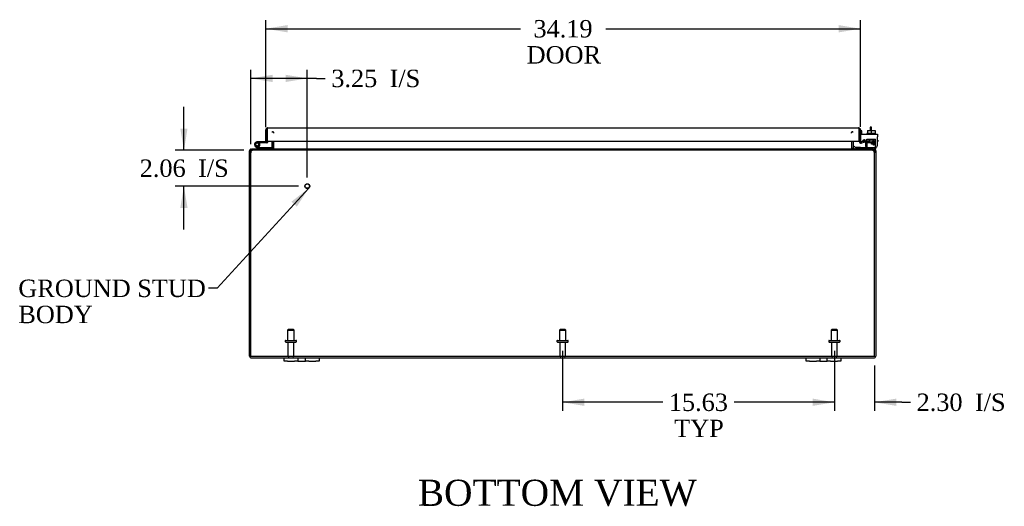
# Model space of a CAD drawing. Header units: inches. Extents: x 17 to 237, y 4 to 158.
# Tile 2 of 9: x 61 to 117, y 4 to 32. Entities that reach past the tile are written whole.
import ezdxf
from ezdxf.enums import TextEntityAlignment as Align

# ---------------------------------------------------------------- set-up
doc = ezdxf.new("R2010")
doc.units = ezdxf.units.IN
doc.header["$MEASUREMENT"] = 0
for name, color, linetype in [('COM40153-1', 7, 'CONTINUOUS'), ('COM40153-2', 7, 'CONTINUOUS'), ('COM42667', 7, 'CONTINUOUS'), ('COM42780', 7, 'CONTINUOUS'), ('COM48462', 7, 'CONTINUOUS'), ('COM70236-3', 7, 'CONTINUOUS'), ('COM71782-3', 7, 'CONTINUOUS'), ('DEFAULT', 7, 'CONTINUOUS'), ('FET07710', 7, 'CONTINUOUS'), ('HNG10620-38B', 7, 'CONTINUOUS'), ('HNG10620-38C', 7, 'CONTINUOUS'), ('HNG10620-38P', 7, 'CONTINUOUS'), ('SCC19011', 7, 'CONTINUOUS'), ('STD21878', 7, 'CONTINUOUS'), ('STD26094', 7, 'CONTINUOUS'), ('WAF25035', 7, 'CONTINUOUS')]:
    doc.layers.add(name, color=color, linetype=linetype)
doc.styles.add('SEACAD_TIMES_NEW_ROMAN', font='times.ttf')

# ---------------------------------------------------------------- blocks, each defined once
blk = doc.blocks.new('SEANNOT_GROUP1')
at = {"layer": 'DEFAULT', "linetype": 'Continuous'}
blk.add_hatch(color=136, dxfattribs=at).paths.add_polyline_path([(76.693, 21.041), (77.382, 22.105), (76.385, 21.322)])
at = {"layer": 'DEFAULT', "color": 136, "linetype": 'Continuous'}
blk.add_line((72.121, 16.344), (71.621, 16.344), dxfattribs=at)
blk.add_lwpolyline([(72.121, 16.344), (77.382, 22.105)], dxfattribs=at)
at = {"layer": 'DEFAULT', "color": 136, "linetype": 'Continuous', "style": 'SEACAD_TIMES_NEW_ROMAN'}
for s, p in [('GROUND STUD', (60.679, 16.844)), ('BODY', (60.679, 15.344))]:
    blk.add_text(s, height=1, dxfattribs=at).set_placement(p, align=Align.TOP_LEFT)
blk = doc.blocks.new('GDIMGGROUP4')
at = {"layer": 'DEFAULT', "linetype": 'Continuous'}
for points in [[(93.223, 9.591), (93.223, 10.008), (91.973, 9.799)], [(106.348, 9.591), (107.598, 9.799), (106.348, 10.008)]]:
    blk.add_hatch(color=136, dxfattribs=at).paths.add_polyline_path(points)
at = {"layer": 'DEFAULT', "color": 136, "linetype": 'Continuous'}
for p, q in [((91.973, 12.756), (91.973, 9.299)), ((107.598, 12.756), (107.598, 9.299)), ((97.729, 9.799), (91.973, 9.799)), ((107.598, 9.799), (101.841, 9.799))]:
    blk.add_line(p, q, dxfattribs=at)
at = {"layer": 'DEFAULT', "color": 136, "linetype": 'Continuous', "style": 'SEACAD_TIMES_NEW_ROMAN'}
for s, p in [('15.63', (98.079, 10.299)), ('TYP', (98.387, 8.799))]:
    blk.add_text(s, height=1, dxfattribs=at).set_placement(p, align=Align.TOP_LEFT)
blk = doc.blocks.new('GDIMGGROUP11')
at = {"layer": 'DEFAULT', "linetype": 'Continuous'}
for points in [[(76.16, 31.465), (74.91, 31.257), (76.16, 31.048)], [(107.848, 31.465), (107.848, 31.048), (109.098, 31.257)]]:
    blk.add_hatch(color=136, dxfattribs=at).paths.add_polyline_path(points)
at = {"layer": 'DEFAULT', "color": 136, "linetype": 'Continuous'}
for p, q in [((74.91, 25.605), (74.91, 31.757)), ((109.098, 25.619), (109.098, 31.757)), ((74.91, 31.257), (89.556, 31.257)), ((94.451, 31.257), (109.098, 31.257))]:
    blk.add_line(p, q, dxfattribs=at)
at = {"layer": 'DEFAULT', "color": 136, "linetype": 'Continuous', "style": 'SEACAD_TIMES_NEW_ROMAN'}
for s, p in [('34.19', (90.297, 31.757)), ('DOOR', (89.906, 30.257))]:
    blk.add_text(s, height=1, dxfattribs=at).set_placement(p, align=Align.TOP_LEFT)
blk = doc.blocks.new('GDIMGGROUP14')
at = {"layer": 'DEFAULT', "linetype": 'Continuous'}
for points in [[(106.348, 9.591), (107.598, 9.799), (106.348, 10.008)], [(111.151, 9.591), (111.151, 10.008), (109.901, 9.799)]]:
    blk.add_hatch(color=136, dxfattribs=at).paths.add_polyline_path(points)
at = {"layer": 'DEFAULT', "color": 136, "linetype": 'Continuous'}
for p, q in [((107.598, 12.756), (107.598, 9.299)), ((109.901, 11.919), (109.901, 9.299)), ((107.598, 9.799), (105.098, 9.799)), ((111.475, 9.799), (109.901, 9.799)), ((111.475, 9.799), (111.975, 9.799))]:
    blk.add_line(p, q, dxfattribs=at)
at = {"layer": 'DEFAULT', "color": 136, "linetype": 'Continuous', "style": 'SEACAD_TIMES_NEW_ROMAN'}
for s, p in [('2.30', (112.325, 10.299)), ('I/S', (115.679, 10.299))]:
    blk.add_text(s, height=1, dxfattribs=at).set_placement(p, align=Align.TOP_LEFT)
blk = doc.blocks.new('GDIMGGROUP16')
at = {"layer": 'DEFAULT', "linetype": 'Continuous'}
for points in [[(75.295, 28.611), (74.045, 28.403), (75.295, 28.194)], [(76.045, 28.611), (76.045, 28.194), (77.295, 28.403)]]:
    blk.add_hatch(color=136, dxfattribs=at).paths.add_polyline_path(points)
at = {"layer": 'DEFAULT', "color": 136, "linetype": 'Continuous'}
for p, q in [((74.045, 24.621), (74.045, 28.903)), ((77.295, 22.715), (77.295, 28.903)), ((77.823, 28.403), (74.045, 28.403)), ((77.823, 28.403), (78.323, 28.403))]:
    blk.add_line(p, q, dxfattribs=at)
at = {"layer": 'DEFAULT', "color": 136, "linetype": 'Continuous', "style": 'SEACAD_TIMES_NEW_ROMAN'}
for s, p in [('3.25', (78.673, 28.903)), ('I/S', (82.027, 28.903))]:
    blk.add_text(s, height=1, dxfattribs=at).set_placement(p, align=Align.TOP_LEFT)
blk = doc.blocks.new('GDIMGGROUP17')
at = {"layer": 'DEFAULT', "linetype": 'Continuous'}
for points in [[(69.993, 25.525), (70.201, 24.275), (70.409, 25.525)], [(69.993, 20.965), (70.409, 20.965), (70.201, 22.215)]]:
    blk.add_hatch(color=136, dxfattribs=at).paths.add_polyline_path(points)
at = {"layer": 'DEFAULT', "color": 136, "linetype": 'Continuous'}
for p, q in [((70.201, 24.275), (70.201, 26.775)), ((73.65, 24.275), (69.701, 24.275)), ((76.795, 22.215), (69.701, 22.215)), ((70.201, 19.715), (70.201, 22.215))]:
    blk.add_line(p, q, dxfattribs=at)
at = {"layer": 'DEFAULT', "color": 136, "linetype": 'Continuous', "style": 'SEACAD_TIMES_NEW_ROMAN'}
for s, p in [('I/S', (71.013, 23.745)), ('2.06', (67.659, 23.745))]:
    blk.add_text(s, height=1, dxfattribs=at).set_placement(p, align=Align.TOP_LEFT)

msp = doc.modelspace()

# ---------------------------------------------------------------- linework, layer by layer
at = {"layer": 'COM40153-1', "color": 7}
for p, q in [((109.651, 25.597), (109.651, 25.418)), ((109.723, 25.597), (109.651, 25.597)), ((109.723, 25.418), (109.723, 25.597))]:
    msp.add_line(p, q, dxfattribs=at)
at = {"layer": 'COM40153-2', "color": 7}
for p, q in [((109.17, 25.385), (109.098, 25.385)), ((109.17, 25.192), (109.17, 25.385)), ((109.382, 24.785), (109.224, 24.785)), ((109.374, 24.857), (109.27, 24.857)), ((110.098, 24.857), (110.068, 24.857)), ((110.068, 24.785), (110.098, 24.785)), ((110.098, 24.857), (110.098, 24.785))]:
    msp.add_line(p, q, dxfattribs=at)
msp.add_arc((109.206, 24.893), 0.108, 180, 186.8545, dxfattribs=at)
at = {"layer": 'COM42667', "color": 7}
for p, q in [((109.098, 25.192), (110.068, 25.192)), ((109.098, 25.049), (109.098, 25.192)), ((109.098, 25.049), (109.098, 24.794)), ((110.068, 25.192), (110.068, 25.049)), ((110.068, 24.567), (110.068, 25.049)), ((109.213, 24.767), (109.272, 24.859)), ((109.382, 24.826), (109.382, 24.567)), ((109.732, 24.655), (109.847, 24.817)), ((109.732, 24.627), (109.732, 24.655)), ((109.841, 24.627), (109.732, 24.627)), ((109.841, 24.768), (109.762, 24.655)), ((109.762, 24.655), (109.841, 24.655)), ((109.841, 24.655), (109.841, 24.768)), ((109.841, 24.567), (109.841, 24.627)), ((109.871, 24.567), (109.841, 24.567)), ((109.847, 24.817), (109.871, 24.817)), ((109.871, 24.817), (109.871, 24.655)), ((109.871, 24.655), (109.905, 24.655)), ((109.905, 24.627), (109.871, 24.627)), ((109.871, 24.627), (109.871, 24.567)), ((109.905, 24.655), (109.905, 24.627))]:
    msp.add_line(p, q, dxfattribs=at)
for centre, radius, start, end in [((109.158, 24.794), 0.06, 180, 202.199), ((109.322, 24.826), 0.06, 0, 147.1545), ((109.507, 24.567), 0.125, 180, 270), ((109.943, 24.567), 0.125, 270, 0)]:
    msp.add_arc(centre, radius, start, end, dxfattribs=at)
at = {"layer": 'COM42780', "color": 7}
for p, q in [((109.469, 24.919), (109.969, 24.919)), ((109.469, 24.833), (109.469, 24.919)), ((109.594, 24.919), (109.594, 24.729)), ((109.613, 24.919), (109.613, 24.729)), ((109.826, 24.729), (109.826, 24.919)), ((109.844, 24.919), (109.844, 24.729)), ((109.969, 24.778), (109.969, 24.919)), ((108.67, 24.439), (108.737, 24.506)), ((108.67, 24.439), (108.72, 24.389)), ((108.737, 24.506), (108.787, 24.456)), ((108.821, 24.442), (109.719, 24.442)), ((108.855, 24.441), (108.855, 24.442)), ((108.914, 24.441), (108.855, 24.441)), ((108.914, 24.441), (108.914, 24.442)), ((108.943, 24.441), (108.914, 24.441)), ((108.943, 24.441), (108.943, 24.442)), ((109.105, 24.441), (108.943, 24.441)), ((109.055, 24.441), (109.055, 24.442)), ((109.105, 24.441), (109.105, 24.442)), ((109.469, 24.778), (109.469, 24.833)), ((109.469, 24.833), (109.469, 24.362)), ((109.469, 24.824), (109.969, 24.824)), ((109.524, 24.824), (109.524, 24.729)), ((109.524, 24.729), (109.914, 24.729)), ((109.719, 24.442), (109.969, 24.442)), ((109.969, 24.347), (109.865, 24.347)), ((109.914, 24.729), (109.914, 24.824)), ((109.969, 24.489), (109.969, 24.778)), ((109.969, 24.445), (109.969, 24.489)), ((109.969, 24.442), (109.969, 24.445)), ((109.969, 24.442), (109.969, 24.347))]:
    msp.add_line(p, q, dxfattribs=at)
for radius in [0.143, 0.048]:
    msp.add_arc((108.821, 24.49), radius, 225, 270, dxfattribs=at)
msp.add_ellipse((109.219, 25.447), major_axis=(0, -14.322), ratio=0.017455, start_param=1.503851, end_param=1.524085, dxfattribs=at)
for points, knots in [([(109.461, 24.442), (109.462, 24.442), (109.464, 24.443), (109.465, 24.446), (109.466, 24.448), (109.466, 24.449)], [0, 0, 0, 0, 0.25, 0.25, 0.3597521, 0.3597521, 0.3597521, 0.3597521]), ([(109.469, 24.362), (109.469, 24.357), (109.469, 24.353), (109.466, 24.348), (109.464, 24.347), (109.461, 24.347)], [0, 0, 0, 0, 0.5, 0.5, 1, 1, 1, 1]), ([(109.466, 24.449), (109.466, 24.449), (109.466, 24.45), (109.467, 24.451), (109.467, 24.453), (109.468, 24.46), (109.468, 24.465), (109.469, 24.477), (109.469, 24.483), (109.469, 24.489)], [0.3597521, 0.3597521, 0.3597521, 0.3597521, 0.375, 0.375, 0.5, 0.5, 0.75, 0.75, 1, 1, 1, 1])]:
    msp.add_open_spline(points, degree=3, knots=knots, dxfattribs=at)
at = {"layer": 'COM48462', "color": 7}
for p, q in [((74.081, 24.275), (74.081, 24.347)), ((74.081, 24.347), (74.15, 24.347)), ((75.274, 24.373), (75.337, 24.355)), ((75.276, 24.383), (75.276, 24.79)), ((75.348, 24.383), (75.348, 24.79)), ((108.598, 24.383), (108.598, 24.79)), ((108.671, 24.373), (108.609, 24.355)), ((108.67, 24.79), (108.67, 24.383)), ((109.795, 24.347), (109.865, 24.347)), ((109.865, 24.275), (109.865, 24.347)), ((73.973, 24.121), (73.973, 24.239)), ((74.045, 24.239), (73.973, 24.239)), ((73.973, 12.455), (73.973, 24.121)), ((74.045, 24.121), (74.045, 24.239)), ((74.061, 24.269), (74.081, 24.275)), ((109.884, 24.269), (109.865, 24.275)), ((109.901, 24.239), (109.901, 24.121)), ((109.901, 24.239), (109.973, 24.239)), ((109.973, 24.239), (109.973, 24.121)), ((109.973, 24.121), (109.973, 12.455)), ((74.081, 12.347), (75.973, 12.347)), ((77.973, 12.347), (105.973, 12.347)), ((107.973, 12.347), (109.865, 12.347))]:
    msp.add_line(p, q, dxfattribs=at)
for centre, radius, start, end in [((74.081, 24.238), 0.109, 90.0913, 122.5518), ((75.24, 24.383), 0.036, 270.0001, 343.7794), ((75.24, 24.383), 0.036, 343.7795, 0), ((75.24, 24.383), 0.108, 343.7795, 0), ((108.706, 24.383), 0.108, 180, 196.2205), ((108.706, 24.383), 0.036, 180, 196.2205), ((108.706, 24.383), 0.036, 196.2206, 269.9999), ((109.865, 24.239), 0.108, 57.3569, 90), ((74.081, 24.239), 0.108, 122.6431, 180), ((74.081, 24.239), 0.036, 122.6431, 180), ((109.865, 24.239), 0.036, 0, 57.3569), ((109.865, 24.239), 0.108, 0, 57.3569), ((74.081, 12.455), 0.108, 180, 270), ((109.865, 12.455), 0.108, 270, 0)]:
    msp.add_arc(centre, radius, start, end, dxfattribs=at)
at = {"layer": 'COM70236-3', "color": 7}
for p, q in [((75.288, 25.288), (75.288, 25.36)), ((75.372, 25.264), (75.372, 25.289)), ((108.573, 25.264), (108.573, 25.289)), ((108.657, 25.288), (108.657, 25.36)), ((109.795, 24.347), (74.15, 24.347)), ((74.15, 24.275), (74.15, 24.347)), ((75.298, 24.347), (75.298, 24.275)), ((75.372, 24.383), (75.372, 24.79)), ((75.372, 24.383), (75.372, 24.373)), ((75.372, 24.373), (75.372, 24.353)), ((108.573, 24.79), (108.573, 24.383)), ((108.573, 24.373), (108.573, 24.383)), ((108.573, 24.373), (108.573, 24.353)), ((108.647, 24.347), (108.647, 24.275)), ((109.795, 24.275), (109.795, 24.347)), ((74.045, 12.419), (74.045, 24.121)), ((74.117, 24.269), (74.15, 24.275)), ((109.795, 24.275), (74.15, 24.275)), ((109.795, 24.275), (109.828, 24.269)), ((109.901, 12.419), (109.901, 24.121)), ((109.901, 12.419), (74.045, 12.419))]:
    msp.add_line(p, q, dxfattribs=at)
for centre, radius, start, end in [((74.154, 24.3), 0.0474, 94.5956, 140.4649), ((75.29, 24.49), 0.144, 273.4883, 305.1665), ((108.655, 24.49), 0.144, 234.8335, 266.5117), ((109.792, 24.3), 0.0474, 39.5351, 85.4044), ((74.295, 24.121), 0.25, 151.8454, 180), ((74.288, 24.194), 0.219, 141.4717, 168.0655), ((74.149, 24.178), 0.0964, 109.4824, 141.066), ((109.657, 24.194), 0.219, 11.9345, 38.5283), ((109.796, 24.179), 0.0962, 38.8912, 70.5605), ((109.651, 24.121), 0.25, 0, 28.1546)]:
    msp.add_arc(centre, radius, start, end, dxfattribs=at)
for points in [[(75.288, 25.36), (75.295, 25.36), (75.302, 25.358), (75.316, 25.352), (75.323, 25.347), (75.337, 25.334), (75.344, 25.326), (75.358, 25.309), (75.365, 25.299), (75.372, 25.289)], [(108.573, 25.289), (108.58, 25.299), (108.587, 25.309), (108.601, 25.326), (108.608, 25.334), (108.622, 25.347), (108.629, 25.352), (108.643, 25.358), (108.65, 25.36), (108.657, 25.36)], [(75.372, 24.353), (75.366, 24.342), (75.36, 24.331), (75.348, 24.312), (75.342, 24.304), (75.329, 24.29), (75.323, 24.284), (75.311, 24.277), (75.305, 24.275), (75.298, 24.275)], [(108.647, 24.275), (108.641, 24.275), (108.634, 24.277), (108.622, 24.284), (108.616, 24.29), (108.604, 24.304), (108.597, 24.312), (108.585, 24.331), (108.579, 24.342), (108.573, 24.353)]]:
    msp.add_open_spline(points, degree=3, knots=[0, 0, 0, 0, 0.25, 0.25, 0.5, 0.5, 0.75, 0.75, 1, 1, 1, 1], dxfattribs=at)
at = {"layer": 'COM71782-3', "color": 7}
for p, q in [((74.982, 25.551), (74.982, 25.449)), ((74.982, 25.449), (74.982, 25.551)), ((75.018, 25.557), (108.99, 25.557)), ((109.025, 25.449), (109.025, 25.551)), ((109.026, 25.551), (109.026, 25.449)), ((74.91, 24.762), (74.91, 25.449)), ((74.982, 24.762), (74.982, 25.449)), ((74.982, 25.449), (74.982, 24.79)), ((109.025, 24.79), (109.025, 25.449)), ((109.026, 25.449), (109.026, 24.79)), ((109.098, 25.449), (109.098, 24.79)), ((74.91, 24.762), (74.982, 24.762)), ((74.982, 24.79), (109.025, 24.79)), ((109.098, 24.79), (109.026, 24.79)), ((109.11, 24.762), (109.064, 24.707)), ((109.31, 24.785), (109.14, 24.755)), ((109.14, 24.755), (109.152, 24.684)), ((109.322, 24.714), (109.152, 24.684)), ((109.322, 24.714), (109.31, 24.785))]:
    msp.add_line(p, q, dxfattribs=at)
for centre, radius, start, end in [((75.018, 25.449), 0.108, 109.4712, 180), ((75.018, 25.449), 0.108, 90, 109.4712), ((108.99, 25.449), 0.108, 70.5288, 90), ((108.99, 25.449), 0.108, 0, 70.5288), ((109.134, 24.79), 0.108, 180, 230), ((109.134, 24.79), 0.108, 230.0001, 279.9999), ((109.134, 24.79), 0.036, 180, 230), ((109.134, 24.79), 0.036, 230, 280)]:
    msp.add_arc(centre, radius, start, end, dxfattribs=at)
for centre, start_param, end_param in [((75.018, 25.449), 3.141593, 3.48143), ((108.99, 25.449), 2.801756, 3.141593)]:
    msp.add_ellipse(centre, major_axis=(0, -0.108), ratio=0.997813, start_param=start_param, end_param=end_param, dxfattribs=at)
at = {"layer": 'FET07710', "color": 7}
for p, q in [((75.973, 12.16), (75.973, 12.347)), ((75.973, 12.347), (76.16, 12.347)), ((76.16, 12.16), (75.973, 12.16)), ((76.16, 12.347), (76.567, 12.347)), ((76.16, 12.16), (76.567, 12.16)), ((76.567, 12.347), (76.754, 12.347)), ((76.754, 12.16), (76.567, 12.16)), ((76.754, 12.347), (76.972, 12.347)), ((76.754, 12.347), (76.754, 12.16)), ((76.754, 12.16), (76.972, 12.16)), ((76.972, 12.347), (76.973, 12.347)), ((76.972, 12.16), (76.973, 12.16)), ((76.973, 12.347), (77.191, 12.347)), ((76.973, 12.16), (77.191, 12.16)), ((77.191, 12.16), (77.191, 12.347)), ((77.191, 12.347), (77.378, 12.347)), ((77.378, 12.16), (77.191, 12.16)), ((77.378, 12.347), (77.785, 12.347)), ((77.378, 12.16), (77.785, 12.16)), ((77.785, 12.347), (77.973, 12.347)), ((77.973, 12.16), (77.785, 12.16)), ((77.973, 12.347), (77.973, 12.16)), ((105.973, 12.16), (105.973, 12.347)), ((105.973, 12.347), (106.16, 12.347)), ((106.16, 12.16), (105.973, 12.16)), ((106.16, 12.347), (106.567, 12.347)), ((106.16, 12.16), (106.567, 12.16)), ((106.567, 12.347), (106.754, 12.347)), ((106.754, 12.16), (106.567, 12.16)), ((106.754, 12.347), (106.972, 12.347)), ((106.754, 12.347), (106.754, 12.16)), ((106.754, 12.16), (106.972, 12.16)), ((106.972, 12.347), (106.973, 12.347)), ((106.972, 12.16), (106.973, 12.16)), ((106.973, 12.347), (107.191, 12.347)), ((106.973, 12.16), (107.191, 12.16)), ((107.191, 12.16), (107.191, 12.347)), ((107.191, 12.347), (107.378, 12.347)), ((107.378, 12.16), (107.191, 12.16)), ((107.378, 12.347), (107.785, 12.347)), ((107.378, 12.16), (107.785, 12.16)), ((107.785, 12.347), (107.973, 12.347)), ((107.973, 12.16), (107.785, 12.16)), ((107.973, 12.347), (107.973, 12.16))]:
    msp.add_line(p, q, dxfattribs=at)
at = {"layer": 'HNG10620-38B', "color": 7}
for p, q in [((74.429, 24.373), (74.303, 24.5)), ((74.472, 24.415), (74.345, 24.542)), ((74.457, 24.461), (74.439, 24.519)), ((75.228, 24.407), (74.492, 24.407)), ((75.228, 24.347), (75.228, 24.407))]:
    msp.add_line(p, q, dxfattribs=at)
for centre, radius, start, end in [((74.412, 24.608), 0.154, 287.1819, 225), ((74.412, 24.608), 0.0938, 287.1819, 225), ((74.492, 24.436), 0.089, 225, 270), ((74.492, 24.436), 0.029, 225, 270)]:
    msp.add_arc(centre, radius, start, end, dxfattribs=at)
at = {"layer": 'HNG10620-38C', "color": 7}
for p, q in [((74.982, 25.242), (74.982, 25.242)), ((74.565, 24.762), (74.412, 24.762)), ((74.565, 24.702), (74.533, 24.702)), ((74.91, 24.762), (74.565, 24.762)), ((74.565, 24.762), (74.565, 24.702)), ((74.953, 24.702), (74.565, 24.702))]:
    msp.add_line(p, q, dxfattribs=at)
for centre, radius, start, end in [((74.412, 24.608), 0.154, 277.4281, 287.1819), ((74.953, 24.791), 0.089, 270, 0)]:
    msp.add_arc(centre, radius, start, end, dxfattribs=at)
at = {"layer": 'HNG10620-38P', "color": 7}
msp.add_circle((74.412, 24.608), 0.0938, dxfattribs=at)
at = {"layer": 'SCC19011', "color": 7}
for p, q in [((109.504, 25.418), (109.504, 25.237)), ((109.504, 25.418), (109.719, 25.418)), ((109.719, 25.418), (109.719, 25.237)), ((109.719, 25.418), (109.934, 25.418)), ((109.934, 25.418), (109.934, 25.237))]:
    msp.add_line(p, q, dxfattribs=at)
at = {"layer": 'STD21878', "color": 7}
for radius in [0.141, 0.125]:
    msp.add_circle((77.295, 22.215), radius, dxfattribs=at)
at = {"layer": 'STD26094', "color": 7}
for p, q in [((76.198, 13.981), (76.16, 13.943)), ((76.16, 13.943), (76.535, 13.943)), ((76.16, 13.943), (76.16, 13.356)), ((76.498, 13.981), (76.198, 13.981)), ((76.535, 13.943), (76.498, 13.981)), ((76.535, 13.356), (76.535, 13.943)), ((91.823, 13.981), (91.785, 13.943)), ((91.785, 13.943), (92.16, 13.943)), ((91.785, 13.943), (91.785, 13.356)), ((92.123, 13.981), (91.823, 13.981)), ((92.16, 13.943), (92.123, 13.981)), ((92.16, 13.356), (92.16, 13.943)), ((107.448, 13.981), (107.41, 13.943)), ((107.41, 13.943), (107.785, 13.943)), ((107.41, 13.943), (107.41, 13.356)), ((107.748, 13.981), (107.448, 13.981)), ((107.785, 13.943), (107.748, 13.981)), ((107.785, 13.356), (107.785, 13.943)), ((76.023, 13.326), (76.023, 13.286)), ((76.053, 13.356), (76.643, 13.356)), ((76.053, 13.256), (76.643, 13.256)), ((76.183, 13.256), (76.183, 12.479)), ((76.513, 12.479), (76.513, 13.256)), ((76.673, 13.286), (76.673, 13.326)), ((91.648, 13.326), (91.648, 13.286)), ((91.678, 13.356), (92.268, 13.356)), ((91.678, 13.256), (92.268, 13.256)), ((91.808, 13.256), (91.808, 12.479)), ((92.138, 12.479), (92.138, 13.256)), ((92.298, 13.286), (92.298, 13.326)), ((107.273, 13.326), (107.273, 13.286)), ((107.303, 13.356), (107.893, 13.356)), ((107.303, 13.256), (107.893, 13.256)), ((107.433, 13.256), (107.433, 12.479)), ((107.763, 12.479), (107.763, 13.256)), ((107.923, 13.286), (107.923, 13.326))]:
    msp.add_line(p, q, dxfattribs=at)
for centre, radius, start, end in [((76.053, 13.326), 0.03, 90, 180), ((76.053, 13.286), 0.03, 180, 270), ((76.643, 13.326), 0.03, 0, 90), ((76.643, 13.286), 0.03, 270, 0), ((91.678, 13.326), 0.03, 90, 180), ((91.678, 13.286), 0.03, 180, 270), ((92.268, 13.326), 0.03, 0, 90), ((92.268, 13.286), 0.03, 270, 0), ((107.303, 13.326), 0.03, 90, 180), ((107.303, 13.286), 0.03, 180, 270), ((107.893, 13.326), 0.03, 0, 90), ((107.893, 13.286), 0.03, 270, 0), ((76.243, 12.479), 0.06, 180, 270), ((76.453, 12.479), 0.06, 270, 0), ((91.868, 12.479), 0.06, 180, 270), ((92.078, 12.479), 0.06, 270, 0), ((107.493, 12.479), 0.06, 180, 270), ((107.703, 12.479), 0.06, 270, 0)]:
    msp.add_arc(centre, radius, start, end, dxfattribs=at)
at = {"layer": 'WAF25035', "color": 7}
for p, q in [((109.969, 25.237), (109.469, 25.237)), ((109.469, 25.237), (109.469, 25.192)), ((109.969, 25.192), (109.969, 25.237))]:
    msp.add_line(p, q, dxfattribs=at)

# ---------------------------------------------------------------- block references
at = {"layer": 'DEFAULT', "color": 7}
for name in ['GDIMGGROUP11', 'GDIMGGROUP16', 'GDIMGGROUP17', 'SEANNOT_GROUP1', 'GDIMGGROUP4', 'GDIMGGROUP14']:
    msp.add_blockref(name, (0, 0), dxfattribs=at)

# ---------------------------------------------------------------- texts
at = {"layer": 'DEFAULT', "color": 7, "style": 'SEACAD_TIMES_NEW_ROMAN'}
msp.add_text('BOTTOM VIEW', height=1.5, dxfattribs=at).set_placement((83.645, 5.35), align=Align.TOP_LEFT)

doc.saveas('drawing.dxf')
